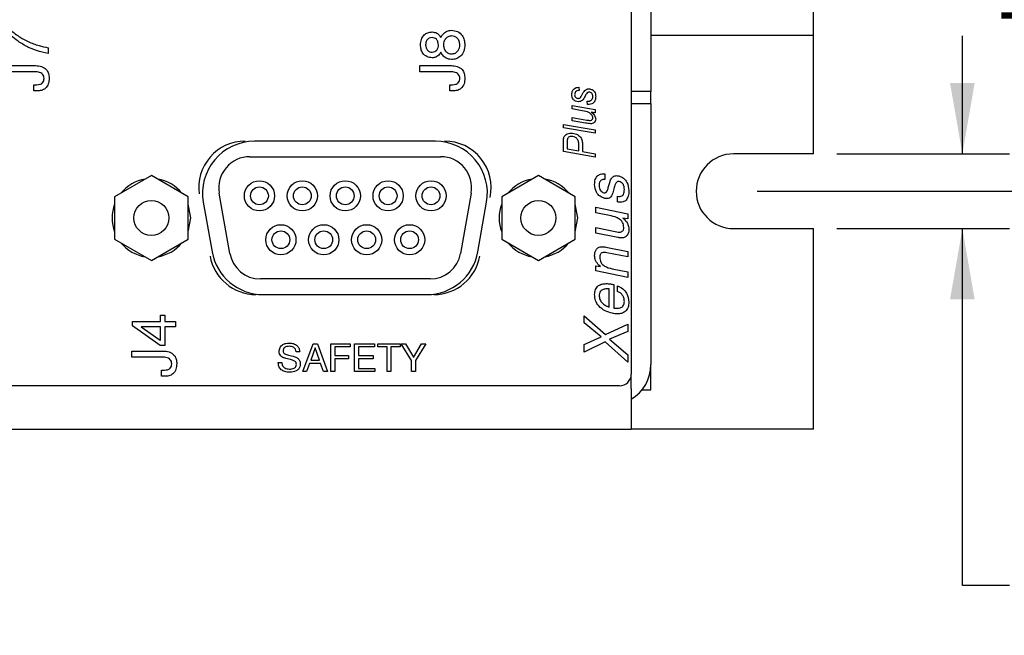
# Model space of a CAD drawing. Header units: inches. Extents: x 0.5 to 21.6, y 0.5 to 16.5.
# Tile 20 of 26: x 15.9 to 18.4, y 4 to 5.6. Entities that reach past the tile are written whole.
import ezdxf

# ---------------------------------------------------------------- set-up
doc = ezdxf.new("R2010")
doc.units = ezdxf.units.IN
doc.header["$MEASUREMENT"] = 0
doc.layers.add('2', color=179, linetype='Continuous')
doc.styles.add('SLDTEXTSTYLE1', font='TXT', dxfattribs={"width": 0.75})
doc.dimstyles.new('SLDDIMSTYLE2', dxfattribs={"dimtxt": 0.156, "dimasz": 0.18, "dimexe": 0, "dimexo": 0.0625, "dimgap": 0.039, "dimtad": 0, "dimtih": 1, "dimtoh": 1, "dimrnd": 1e-09, "dimzin": 4, "dimdsep": 46, "dimtxsty": 'SLDTEXTSTYLE1', "dimsah": 1, "dimcen": 0.09, "dimadec": 0, "dimazin": 1, "dimtfac": 1, "dimtdec": 3, "dimtofl": 0, "dimtmove": 0, "dimatfit": 3, "dimfxl": 1, "dimfrac": 2, "dimtolj": 1, "dimtzin": 12, "dimarcsym": 0})
doc.dimstyles.new('SLDDIMSTYLE3', dxfattribs={"dimtxt": 0.156, "dimasz": 0.18, "dimexe": 0, "dimexo": 0.0625, "dimgap": 0.039, "dimtad": 0, "dimtih": 1, "dimtoh": 1, "dimrnd": 1e-09, "dimzin": 12, "dimdsep": 46, "dimtxsty": 'SLDTEXTSTYLE1', "dimsah": 1, "dimcen": 0.09, "dimadec": 0, "dimazin": 3, "dimtfac": 1, "dimtdec": 3, "dimtmove": 0, "dimatfit": 0, "dimfxl": 1, "dimfrac": 2, "dimtolj": 1, "dimtzin": 12, "dimarcsym": 0})

# ---------------------------------------------------------------- blocks, each defined once
blk = doc.blocks.new('_D_2')
at = {"layer": '2'}
for p, q in [((17.7551, 6.1406), (18.9623, 6.1406)), ((18.8423, 6.1406), (18.8423, 5.8106)), ((18.8423, 5.781), (18.7978, 5.781)), ((18.7978, 5.781), (18.7978, 5.5346)), ((19.2381, 5.781), (19.2826, 5.781)), ((19.2826, 5.781), (19.2826, 5.5346)), ((18.7978, 5.5346), (18.8423, 5.5346)), ((19.2826, 5.5346), (19.2381, 5.5346)), ((18.8423, 5.1406), (18.8423, 5.505)), ((17.7556, 5.1406), (18.9623, 5.1406))]:
    blk.add_line(p, q, dxfattribs=at)
for points in [[(18.8423, 6.1406), (18.811, 5.9606), (18.8735, 5.9606)], [(18.8423, 5.1406), (18.8735, 5.3206), (18.811, 5.3206)]]:
    blk.add_solid(points, dxfattribs=at)
at = {"layer": '2', "char_height": 0.156, "attachment_point": 1, "style": 'SLDTEXTSTYLE1'}
for s, insert in [('1.00', (18.3575, 5.7357)), ('25.4', (18.8423, 5.7357))]:
    blk.add_mtext(s, dxfattribs=dict(at, insert=insert))
blk = doc.blocks.new('_D_4')
at = {"layer": '2'}
for p, q in [((18.2774, 5.2356), (18.2774, 5.5356)), ((17.9586, 5.2356), (18.3974, 5.2356)), ((17.9586, 5.0456), (18.3974, 5.0456)), ((18.2774, 4.1376), (18.2774, 5.0456)), ((18.8003, 4.2608), (18.7559, 4.2608)), ((18.7559, 4.2608), (18.7559, 4.0145)), ((19.0848, 4.2608), (19.1292, 4.2608)), ((19.1292, 4.2608), (19.1292, 4.0145)), ((18.3974, 4.1376), (18.2774, 4.1376)), ((18.7559, 4.0145), (18.8003, 4.0145)), ((19.1292, 4.0145), (19.0848, 4.0145))]:
    blk.add_line(p, q, dxfattribs=at)
for points in [[(18.2774, 5.2356), (18.3086, 5.4156), (18.2461, 5.4156)], [(18.2774, 5.0456), (18.2461, 4.8656), (18.3086, 4.8656)]]:
    blk.add_solid(points, dxfattribs=at)
at = {"layer": '2', "char_height": 0.156, "attachment_point": 1, "style": 'SLDTEXTSTYLE1'}
for s, insert in [('.19', (18.4269, 4.2156)), ('4.8', (18.8003, 4.2156))]:
    blk.add_mtext(s, dxfattribs=dict(at, insert=insert))

msp = doc.modelspace()

# ---------------------------------------------------------------- linework, layer by layer
at = {"color": 7, "linetype": 'Continuous', "lineweight": 25}
for p, q in [((17.4357, 6.5356), (17.4357, 4.6756)), ((17.8986, 5.5366), (17.8986, 5.8016)), ((17.4857, 5.6617), (17.4857, 5.3941)), ((17.8986, 5.5366), (17.4857, 5.5366)), ((17.8986, 5.2356), (17.8986, 5.5366)), ((15.9529, 5.5058), (15.9529, 5.4907)), ((15.8417, 5.4602), (15.9215, 5.4602)), ((16.8985, 5.4445), (16.8985, 5.4602)), ((16.8985, 5.4602), (16.9783, 5.4602)), ((15.9215, 5.4445), (15.8417, 5.4445)), ((16.9783, 5.4445), (16.8985, 5.4445)), ((15.9172, 5.396), (15.9172, 5.4117)), ((15.9172, 5.4117), (15.9248, 5.4117)), ((16.974, 5.4117), (16.9816, 5.4117)), ((16.974, 5.396), (16.974, 5.4117)), ((15.9249, 5.396), (15.9172, 5.396)), ((16.9817, 5.396), (16.974, 5.396)), ((17.3022, 5.4052), (17.3032, 5.3968)), ((17.4857, 5.3941), (17.4357, 5.3941)), ((17.4857, 5.3641), (17.4857, 5.3941)), ((17.2854, 5.3585), (17.3442, 5.3485)), ((17.2854, 5.35), (17.2854, 5.3585)), ((17.3242, 5.3611), (17.3232, 5.3695)), ((17.3253, 5.3611), (17.3242, 5.3611)), ((17.4357, 5.3641), (17.4857, 5.3641)), ((17.4857, 5.3641), (17.4857, 4.6996)), ((17.3111, 5.3454), (17.2854, 5.35)), ((17.3442, 5.3401), (17.3341, 5.342)), ((17.3442, 5.3485), (17.3442, 5.3401)), ((17.2633, 5.3022), (17.2633, 5.3107)), ((17.2633, 5.3107), (17.3442, 5.2971)), ((17.2854, 5.328), (17.323, 5.3217)), ((17.2854, 5.3195), (17.2854, 5.328)), ((17.3193, 5.3138), (17.2854, 5.3195)), ((17.3442, 5.2886), (17.2633, 5.3022)), ((17.3442, 5.2971), (17.3442, 5.2886)), ((16.938, 5.2676), (16.4777, 5.2676)), ((17.2633, 5.2413), (17.2633, 5.2693)), ((17.2728, 5.2659), (17.2728, 5.2482)), ((17.3022, 5.2433), (17.3022, 5.2583)), ((17.3116, 5.2585), (17.3116, 5.2417)), ((17.3442, 5.2276), (17.2633, 5.2413)), ((17.2728, 5.2482), (17.3022, 5.2433)), ((17.3116, 5.2417), (17.3442, 5.2361)), ((17.3442, 5.2361), (17.3442, 5.2276)), ((17.8986, 5.2356), (17.6956, 5.2356)), ((16.4658, 5.2285), (16.9512, 5.2285)), ((17.3649, 5.1847), (17.3682, 5.1846)), ((17.3682, 5.1846), (17.3682, 5.1704)), ((16.2158, 5.1805), (16.1223, 5.1266)), ((16.3093, 5.1266), (16.2158, 5.1805)), ((17.1997, 5.1805), (17.1062, 5.1266)), ((17.2932, 5.1266), (17.1997, 5.1805)), ((17.3773, 5.1497), (17.3809, 5.1627)), ((16.4153, 4.9826), (16.3882, 5.1361)), ((17.0287, 5.1361), (17.0017, 4.9826)), ((17.3923, 5.1497), (17.3886, 5.1367)), ((16.1223, 5.1266), (16.1223, 5.0186)), ((16.3093, 5.0186), (16.3093, 5.1266)), ((16.3158, 5.0726), (16.3093, 5.108)), ((16.3477, 5.1126), (16.3699, 4.9866)), ((17.0457, 4.9866), (17.0679, 5.1126)), ((17.1062, 5.1266), (17.1062, 5.0186)), ((17.2932, 5.0186), (17.2932, 5.1266)), ((17.2997, 5.0726), (17.2932, 5.108)), ((17.401, 5.1134), (17.401, 5.1277)), ((17.3454, 5.086), (17.3454, 5.0998)), ((17.3454, 5.0998), (17.4267, 5.0832)), ((17.3844, 5.0778), (17.3454, 5.086)), ((17.4267, 5.0832), (17.4267, 5.07)), ((16.3093, 5.0371), (16.3158, 5.0726)), ((17.2932, 5.0371), (17.2997, 5.0726)), ((17.4267, 5.07), (17.4141, 5.0725)), ((17.3454, 5.0481), (17.3988, 5.0371)), ((17.3454, 5.0342), (17.3454, 5.0481)), ((17.4013, 5.0229), (17.3454, 5.0342)), ((17.6956, 5.0456), (17.8986, 5.0456)), ((17.8986, 4.5356), (17.8986, 5.0456)), ((16.1223, 5.0186), (16.2158, 4.9646)), ((16.2158, 4.9646), (16.3093, 5.0186)), ((17.1062, 5.0186), (17.1997, 4.9646)), ((17.1997, 4.9646), (17.2932, 5.0186)), ((17.371, 4.9984), (17.4267, 4.9872)), ((17.4267, 4.9733), (17.3734, 4.9841)), ((17.4267, 4.9872), (17.4267, 4.9733)), ((17.3454, 4.9382), (17.3454, 4.9512)), ((17.3454, 4.9512), (17.3575, 4.9487)), ((17.4267, 4.9215), (17.3454, 4.9382)), ((17.3575, 4.9487), (17.3536, 4.9523)), ((17.3874, 4.9434), (17.4267, 4.9354)), ((17.4267, 4.9354), (17.4267, 4.9215)), ((16.9241, 4.9175), (16.4928, 4.9175)), ((17.3796, 4.8459), (17.3796, 4.8919)), ((17.391, 4.9032), (17.391, 4.8435)), ((17.401, 4.8856), (17.401, 4.8999)), ((16.4927, 4.8778), (16.9229, 4.8778)), ((16.4999, 4.8776), (16.9157, 4.8776)), ((17.391, 4.8435), (17.3937, 4.8431)), ((16.1675, 4.7984), (16.1675, 4.8096)), ((16.1675, 4.8096), (16.2388, 4.8096)), ((16.2388, 4.8096), (16.2388, 4.8253)), ((16.2388, 4.8253), (16.2502, 4.8253)), ((16.2502, 4.8253), (16.2502, 4.8096)), ((16.2502, 4.8096), (16.2773, 4.8096)), ((16.2773, 4.8096), (16.2773, 4.7954)), ((17.3155, 4.806), (17.3155, 4.8237)), ((17.3155, 4.8237), (17.3705, 4.776)), ((16.2376, 4.7483), (16.1675, 4.7984)), ((16.1899, 4.7954), (16.2378, 4.7614)), ((16.2388, 4.7954), (16.1899, 4.7954)), ((16.2388, 4.7607), (16.2388, 4.7954)), ((16.2773, 4.7954), (16.2502, 4.7954)), ((16.2502, 4.7954), (16.2502, 4.7483)), ((17.3589, 4.7698), (17.3155, 4.806)), ((17.3705, 4.776), (17.4267, 4.8023)), ((17.4267, 4.7837), (17.3807, 4.7643)), ((17.4267, 4.8023), (17.4267, 4.7837)), ((16.2378, 4.7614), (16.2388, 4.7607)), ((17.3155, 4.7503), (17.3589, 4.7698)), ((17.3696, 4.7576), (17.3155, 4.7314)), ((17.4267, 4.7057), (17.3696, 4.7576)), ((17.3807, 4.7643), (17.4267, 4.7241)), ((16.1661, 4.7184), (16.1661, 4.7341)), ((16.1661, 4.7341), (16.2459, 4.7341)), ((16.2502, 4.7483), (16.2376, 4.7483)), ((16.5928, 4.7317), (16.5837, 4.7317)), ((16.6005, 4.6818), (16.6271, 4.7526)), ((16.6321, 4.7422), (16.6208, 4.7108)), ((16.6271, 4.7526), (16.638, 4.7526)), ((16.643, 4.7108), (16.6321, 4.7422)), ((16.6321, 4.7422), (16.6321, 4.7422)), ((16.638, 4.7526), (16.6632, 4.6818)), ((16.6722, 4.6818), (16.6722, 4.7526)), ((16.6722, 4.7526), (16.7212, 4.7526)), ((16.7212, 4.7444), (16.6822, 4.7444)), ((16.6822, 4.7444), (16.6822, 4.7226)), ((16.7212, 4.7526), (16.7212, 4.7444)), ((16.7321, 4.6818), (16.7321, 4.7526)), ((16.7321, 4.7526), (16.7829, 4.7526)), ((16.7829, 4.7444), (16.7421, 4.7444)), ((16.7421, 4.7444), (16.7421, 4.7226)), ((16.7829, 4.7526), (16.7829, 4.7444)), ((16.7911, 4.7444), (16.7911, 4.7526)), ((16.7911, 4.7526), (16.8483, 4.7526)), ((16.8147, 4.7444), (16.7911, 4.7444)), ((16.8147, 4.6818), (16.8147, 4.7444)), ((16.8247, 4.7444), (16.8247, 4.6818)), ((16.8483, 4.7444), (16.8247, 4.7444)), ((16.8483, 4.7526), (16.8483, 4.7444)), ((16.8773, 4.7101), (16.8507, 4.7526)), ((16.8507, 4.7526), (16.8619, 4.7526)), ((16.8619, 4.7526), (16.882, 4.7181)), ((16.8822, 4.7176), (16.9028, 4.7526)), ((16.9138, 4.7526), (16.8873, 4.7101)), ((16.9028, 4.7526), (16.9138, 4.7526)), ((17.3155, 4.7314), (17.3155, 4.7503)), ((16.2459, 4.7184), (16.1661, 4.7184)), ((16.5695, 4.7124), (16.5575, 4.7154)), ((16.5643, 4.7236), (16.5762, 4.7207)), ((16.6208, 4.7108), (16.643, 4.7108)), ((16.6822, 4.7226), (16.7167, 4.7226)), ((16.7167, 4.7145), (16.6822, 4.7145)), ((16.6822, 4.7145), (16.6822, 4.6818)), ((16.7167, 4.7226), (16.7167, 4.7145)), ((16.7421, 4.7226), (16.7793, 4.7226)), ((16.7421, 4.7145), (16.7421, 4.69)), ((16.7793, 4.7145), (16.7421, 4.7145)), ((16.7793, 4.7226), (16.7793, 4.7145)), ((16.8773, 4.6818), (16.8773, 4.7101)), ((16.882, 4.7181), (16.8822, 4.7176)), ((16.8873, 4.7101), (16.8873, 4.6818)), ((17.4267, 4.7241), (17.4267, 4.7057)), ((16.2417, 4.6699), (16.2417, 4.6856)), ((16.2417, 4.6856), (16.2492, 4.6856)), ((16.5384, 4.704), (16.5384, 4.7045)), ((16.5384, 4.7045), (16.5474, 4.7045)), ((16.6103, 4.6818), (16.6005, 4.6818)), ((16.6179, 4.7027), (16.6103, 4.6818)), ((16.6457, 4.7027), (16.6179, 4.7027)), ((16.653, 4.6818), (16.6457, 4.7027)), ((16.6632, 4.6818), (16.653, 4.6818)), ((16.6822, 4.6818), (16.6722, 4.6818)), ((16.7838, 4.6818), (16.7321, 4.6818)), ((16.7421, 4.69), (16.7838, 4.69)), ((16.7838, 4.69), (16.7838, 4.6818)), ((16.8247, 4.6818), (16.8147, 4.6818)), ((16.8873, 4.6818), (16.8773, 4.6818)), ((17.4857, 4.6356), (17.4857, 4.6996)), ((16.2493, 4.6699), (16.2417, 4.6699)), ((17.4357, 4.6386), (17.4357, 4.6756)), ((17.4057, 4.6456), (10.8037, 4.6456)), ((17.4357, 4.6386), (17.4357, 4.5356)), ((17.4634, 4.6356), (17.4857, 4.6356)), ((10.8337, 4.5356), (17.4357, 4.5356)), ((17.8986, 4.5356), (17.4357, 4.5356))]:
    msp.add_line(p, q, dxfattribs=at)
for centre, radius in [((16.4904, 5.1289), 0.0384), ((16.5994, 5.1289), 0.0384), ((16.7085, 5.1289), 0.0384), ((16.8175, 5.1289), 0.0384), ((16.9266, 5.1289), 0.0384), ((16.4904, 5.1289), 0.0226), ((16.5994, 5.1289), 0.0226), ((16.7085, 5.1289), 0.0226), ((16.8175, 5.1289), 0.0226), ((16.9266, 5.1289), 0.0226), ((16.2158, 5.0726), 0.0445), ((17.1997, 5.0726), 0.0445), ((16.5449, 5.0171), 0.0384), ((16.5449, 5.0171), 0.0226), ((16.6539, 5.0171), 0.0384), ((16.6539, 5.0171), 0.0226), ((16.763, 5.0171), 0.0384), ((16.763, 5.0171), 0.0226), ((16.8721, 5.0171), 0.0384), ((16.8721, 5.0171), 0.0226)]:
    msp.add_circle(centre, radius, dxfattribs=at)
for centre, radius, start, end in [((16.4543, 5.1497), 0.1184, 90, 187.834), ((16.4777, 5.1356), 0.132, 90, 190), ((16.938, 5.1356), 0.132, 350, 90), ((16.9612, 5.1497), 0.1184, 347.8354, 90), ((17.6956, 5.1406), 0.095, 90, 270), ((16.4658, 5.1498), 0.0787, 90, 190), ((16.9512, 5.1498), 0.0787, 350, 90), ((16.2158, 5.0726), 0.1, 99.2345, 140.7655), ((16.2158, 5.0726), 0.1, 39.2345, 80.7655), ((17.1997, 5.0726), 0.1, 99.2345, 140.7655), ((17.1997, 5.0726), 0.1, 38.9911, 80.7655), ((16.2158, 5.0726), 0.1, 159.2345, 200.7655), ((17.1997, 5.0726), 0.1, 159.2345, 200.7655), ((16.2158, 5.0726), 0.1, 219.2345, 260.7655), ((16.2158, 5.0726), 0.1, 279.2345, 320.7655), ((17.1997, 5.0726), 0.1, 219.2345, 260.7655), ((17.1997, 5.0726), 0.1, 279.2345, 320.7655), ((16.4999, 5.0096), 0.132, 190, 270), ((16.4928, 4.9962), 0.0787, 190, 270), ((16.9157, 5.0096), 0.132, 270, 350), ((16.9241, 4.9962), 0.0787, 270, 350), ((16.4815, 4.9962), 0.1184, 189.9993, 270), ((16.934, 4.9962), 0.1184, 270, 350.0007), ((17.3827, 4.6996), 0.103, 300.9683, 0), ((17.4057, 4.6756), 0.03, 270, 0)]:
    msp.add_arc(centre, radius, start, end, dxfattribs=at)
for points, knots in [([(15.8581, 5.55), (15.8658, 5.5439), (15.8797, 5.5329), (15.8954, 5.5249), (15.9023, 5.5213)], [0, 0, 0, 0, 0.559954, 1, 1, 1, 1]), ([(15.9019, 5.5073), (15.8933, 5.512), (15.8781, 5.5202), (15.8647, 5.5312), (15.8588, 5.536)], [0, 0, 0, 0, 0.559898, 1, 1, 1, 1]), ([(16.8999, 5.5129), (16.9002, 5.5176), (16.9009, 5.5269), (16.9081, 5.5381), (16.9184, 5.5449), (16.9257, 5.5454), (16.9294, 5.5457)], [0, 0, 0, 0, 0.2805, 0.559808, 0.779651, 1, 1, 1, 1]), ([(16.9294, 5.5457), (16.9335, 5.5452), (16.941, 5.5444), (16.946, 5.539), (16.9483, 5.5366)], [0, 0, 0, 0, 0.558894, 1, 1, 1, 1]), ([(16.9483, 5.5366), (16.949, 5.5357), (16.9502, 5.534), (16.9511, 5.5322), (16.9515, 5.5314)], [0, 0, 0, 0, 0.559839, 1, 1, 1, 1]), ([(16.9515, 5.5314), (16.9523, 5.533), (16.9537, 5.5358), (16.9556, 5.5383), (16.9565, 5.5394)], [0, 0, 0, 0, 0.559758, 1, 1, 1, 1]), ([(16.9565, 5.5394), (16.9599, 5.5428), (16.9661, 5.549), (16.9747, 5.5497), (16.9784, 5.55)], [0, 0, 0, 0, 0.558762, 1, 1, 1, 1]), ([(16.9791, 5.5358), (16.9759, 5.5354), (16.9702, 5.5349), (16.966, 5.531), (16.9641, 5.5294)], [0, 0, 0, 0, 0.559334, 1, 1, 1, 1]), ([(16.9784, 5.55), (16.9838, 5.5495), (16.9945, 5.5484), (17.006, 5.538), (17.0118, 5.5254), (17.0123, 5.5171), (17.0126, 5.5129)], [0, 0, 0, 0, 0.2796093, 0.5586903, 0.7790843, 1, 1, 1, 1]), ([(16.9997, 5.5129), (16.9995, 5.5161), (16.9989, 5.5226), (16.9938, 5.5303), (16.9867, 5.5351), (16.9817, 5.5355), (16.9791, 5.5358)], [0, 0, 0, 0, 0.280378, 0.559856, 0.779799, 1, 1, 1, 1]), ([(15.9529, 5.4907), (15.9431, 5.4929), (15.9255, 5.4968), (15.9091, 5.5041), (15.9019, 5.5073)], [0, 0, 0, 0, 0.559953, 1, 1, 1, 1]), ([(15.9023, 5.5213), (15.9115, 5.5175), (15.9279, 5.5107), (15.9452, 5.5073), (15.9529, 5.5058)], [0, 0, 0, 0, 0.559876, 1, 1, 1, 1]), ([(16.9294, 5.4801), (16.9247, 5.4806), (16.9154, 5.4817), (16.9055, 5.491), (16.9005, 5.502), (16.9001, 5.5093), (16.8999, 5.5129)], [0, 0, 0, 0, 0.279488, 0.558529, 0.779009, 1, 1, 1, 1]), ([(16.9292, 5.5315), (16.9266, 5.5312), (16.9213, 5.5305), (16.9159, 5.5252), (16.9131, 5.5191), (16.9129, 5.515), (16.9127, 5.5129)], [0, 0, 0, 0, 0.2792121, 0.5585559, 0.7791052, 1, 1, 1, 1]), ([(16.9127, 5.5129), (16.9129, 5.5103), (16.9133, 5.5051), (16.9174, 5.4989), (16.923, 5.4949), (16.9271, 5.4946), (16.9292, 5.4944)], [0, 0, 0, 0, 0.280377, 0.559782, 0.779705, 1, 1, 1, 1]), ([(16.9455, 5.5129), (16.9453, 5.5155), (16.9449, 5.5207), (16.9409, 5.527), (16.9353, 5.5309), (16.9312, 5.5313), (16.9292, 5.5315)], [0, 0, 0, 0, 0.280403, 0.5599653, 0.7797833, 1, 1, 1, 1]), ([(16.941, 5.4996), (16.9425, 5.5019), (16.9452, 5.5059), (16.9454, 5.5108), (16.9455, 5.5129)], [0, 0, 0, 0, 0.558595, 1, 1, 1, 1]), ([(16.9641, 5.5294), (16.9622, 5.5266), (16.9588, 5.5216), (16.9585, 5.5156), (16.9584, 5.5129)], [0, 0, 0, 0, 0.558635, 1, 1, 1, 1]), ([(16.9584, 5.5129), (16.9586, 5.5097), (16.9591, 5.5032), (16.9643, 5.4955), (16.9715, 5.4908), (16.9766, 5.4903), (16.9791, 5.4901)], [0, 0, 0, 0, 0.2803228, 0.5597673, 0.7797121, 1, 1, 1, 1]), ([(17.0126, 5.5129), (17.0122, 5.5076), (17.0114, 5.497), (17.0029, 5.4842), (16.9909, 5.4768), (16.9826, 5.4762), (16.9784, 5.4759)], [0, 0, 0, 0, 0.2803868, 0.5596524, 0.7795766, 1, 1, 1, 1]), ([(16.9791, 5.4901), (16.9823, 5.4905), (16.9888, 5.4913), (16.9957, 5.4977), (16.9992, 5.5053), (16.9996, 5.5104), (16.9997, 5.5129)], [0, 0, 0, 0, 0.2793684, 0.5586841, 0.7791211, 1, 1, 1, 1]), ([(16.9292, 5.4944), (16.9317, 5.4947), (16.9362, 5.4951), (16.9395, 5.4982), (16.941, 5.4996)], [0, 0, 0, 0, 0.559246, 1, 1, 1, 1]), ([(16.9483, 5.4892), (16.9453, 5.4863), (16.94, 5.481), (16.9326, 5.4804), (16.9294, 5.4801)], [0, 0, 0, 0, 0.558809, 1, 1, 1, 1]), ([(16.9516, 5.4944), (16.951, 5.4934), (16.95, 5.4916), (16.9488, 5.49), (16.9483, 5.4892)], [0, 0, 0, 0, 0.5599322, 1, 1, 1, 1]), ([(16.9564, 5.4866), (16.9554, 5.488), (16.9535, 5.4904), (16.9522, 5.4932), (16.9516, 5.4944)], [0, 0, 0, 0, 0.5597079, 1, 1, 1, 1]), ([(16.9784, 5.4759), (16.9736, 5.4764), (16.9649, 5.4775), (16.959, 5.4838), (16.9564, 5.4866)], [0, 0, 0, 0, 0.55889, 1, 1, 1, 1]), ([(15.9215, 5.4602), (15.9265, 5.4599), (15.9365, 5.4593), (15.9488, 5.4515), (15.955, 5.4399), (15.9555, 5.432), (15.9557, 5.4281)], [0, 0, 0, 0, 0.280683, 0.559369, 0.779256, 1, 1, 1, 1]), ([(16.9783, 5.4602), (16.9833, 5.4599), (16.9933, 5.4593), (17.0057, 5.4515), (17.0118, 5.4399), (17.0123, 5.432), (17.0126, 5.4281)], [0, 0, 0, 0, 0.280683, 0.559369, 0.779256, 1, 1, 1, 1]), ([(15.9429, 5.4277), (15.9428, 5.4296), (15.9425, 5.4335), (15.9393, 5.4384), (15.9326, 5.4436), (15.9261, 5.4441), (15.9215, 5.4445)], [0, 0, 0, 0, 0.187169, 0.37406, 0.561227, 1, 1, 1, 1]), ([(16.9997, 5.4277), (16.9996, 5.4296), (16.9993, 5.4335), (16.9961, 5.4384), (16.9894, 5.4436), (16.9829, 5.4441), (16.9783, 5.4445)], [0, 0, 0, 0, 0.187169, 0.37406, 0.561227, 1, 1, 1, 1]), ([(15.9248, 5.4117), (15.9274, 5.4118), (15.9325, 5.4121), (15.939, 5.4158), (15.9425, 5.4216), (15.9428, 5.4257), (15.9429, 5.4277)], [0, 0, 0, 0, 0.280859, 0.559829, 0.779452, 1, 1, 1, 1]), ([(15.9557, 5.4281), (15.9555, 5.4233), (15.9549, 5.4138), (15.9473, 5.4021), (15.9361, 5.3962), (15.9286, 5.3961), (15.9249, 5.396)], [0, 0, 0, 0, 0.280732, 0.559516, 0.779314, 1, 1, 1, 1]), ([(16.9816, 5.4117), (16.9842, 5.4118), (16.9893, 5.4121), (16.9958, 5.4158), (16.9993, 5.4216), (16.9996, 5.4257), (16.9997, 5.4277)], [0, 0, 0, 0, 0.280859, 0.559829, 0.779452, 1, 1, 1, 1]), ([(17.0126, 5.4281), (17.0123, 5.4233), (17.0117, 5.4138), (17.0041, 5.4021), (16.9929, 5.3962), (16.9854, 5.3961), (16.9817, 5.396)], [0, 0, 0, 0, 0.280732, 0.559516, 0.779314, 1, 1, 1, 1]), ([(17.2843, 5.386), (17.2845, 5.3888), (17.2849, 5.3943), (17.2893, 5.4011), (17.2957, 5.4046), (17.3, 5.405), (17.3022, 5.4052)], [0, 0, 0, 0, 0.280434, 0.559333, 0.779312, 1, 1, 1, 1]), ([(17.3011, 5.3684), (17.2985, 5.3687), (17.2934, 5.3692), (17.2877, 5.3741), (17.2847, 5.38), (17.2844, 5.384), (17.2843, 5.386)], [0, 0, 0, 0, 0.279704, 0.558984, 0.779248, 1, 1, 1, 1]), ([(17.3032, 5.3968), (17.3015, 5.3966), (17.2982, 5.3963), (17.2941, 5.3936), (17.2919, 5.3896), (17.2918, 5.387), (17.2917, 5.3857)], [0, 0, 0, 0, 0.280555, 0.55943, 0.779493, 1, 1, 1, 1]), ([(17.2917, 5.3857), (17.2918, 5.3844), (17.292, 5.3819), (17.2941, 5.379), (17.2968, 5.3771), (17.2988, 5.3769), (17.2998, 5.3768)], [0, 0, 0, 0, 0.280058, 0.559685, 0.780016, 1, 1, 1, 1]), ([(17.3182, 5.3828), (17.3162, 5.3786), (17.3134, 5.3729), (17.3063, 5.3688), (17.3028, 5.3685), (17.3011, 5.3684)], [0, 0, 0, 0, 0.559685, 0.779696, 1, 1, 1, 1]), ([(17.3045, 5.3777), (17.3052, 5.3781), (17.3065, 5.3791), (17.3081, 5.3816), (17.3091, 5.3835), (17.3098, 5.3846)], [0, 0, 0, 0, 0.27857, 0.559088, 1, 1, 1, 1]), ([(17.3098, 5.3846), (17.311, 5.387), (17.3132, 5.3913), (17.3162, 5.3951), (17.3175, 5.3967)], [0, 0, 0, 0, 0.56042, 1, 1, 1, 1]), ([(17.3175, 5.3967), (17.3193, 5.3981), (17.3225, 5.4006), (17.3264, 5.4009), (17.3282, 5.401)], [0, 0, 0, 0, 0.55908, 1, 1, 1, 1]), ([(17.3237, 5.3908), (17.3225, 5.3894), (17.3204, 5.387), (17.3188, 5.384), (17.3182, 5.3828)], [0, 0, 0, 0, 0.559074, 1, 1, 1, 1]), ([(17.3289, 5.3926), (17.3278, 5.3925), (17.326, 5.3923), (17.3244, 5.3913), (17.3237, 5.3908)], [0, 0, 0, 0, 0.559614, 1, 1, 1, 1]), ([(17.3282, 5.401), (17.3309, 5.4006), (17.3364, 5.3998), (17.3422, 5.3942), (17.3449, 5.3876), (17.3451, 5.3833), (17.3452, 5.3811)], [0, 0, 0, 0, 0.278895, 0.558505, 0.778972, 1, 1, 1, 1]), ([(17.3379, 5.3815), (17.3378, 5.383), (17.3376, 5.386), (17.3356, 5.3898), (17.3324, 5.3922), (17.33, 5.3925), (17.3289, 5.3926)], [0, 0, 0, 0, 0.2807146, 0.5602174, 0.7800748, 1, 1, 1, 1]), ([(17.2998, 5.3768), (17.3007, 5.3768), (17.3023, 5.3769), (17.3038, 5.3774), (17.3045, 5.3777)], [0, 0, 0, 0, 0.560043, 1, 1, 1, 1]), ([(17.3232, 5.3695), (17.3252, 5.3695), (17.3292, 5.3697), (17.3345, 5.3723), (17.3375, 5.3768), (17.3378, 5.3799), (17.3379, 5.3815)], [0, 0, 0, 0, 0.281139, 0.560082, 0.779706, 1, 1, 1, 1]), ([(17.3452, 5.3811), (17.345, 5.3781), (17.3446, 5.3721), (17.3395, 5.3649), (17.3324, 5.3615), (17.3277, 5.3612), (17.3253, 5.3611)], [0, 0, 0, 0, 0.280434, 0.559142, 0.779166, 1, 1, 1, 1]), ([(17.3379, 5.3272), (17.3377, 5.3287), (17.3373, 5.3316), (17.334, 5.3366), (17.3258, 5.3431), (17.317, 5.3445), (17.3111, 5.3454)], [0, 0, 0, 0, 0.12493, 0.25019, 0.499419, 1, 1, 1, 1]), ([(17.3341, 5.342), (17.3373, 5.3394), (17.343, 5.3347), (17.3446, 5.3276), (17.3452, 5.3245)], [0, 0, 0, 0, 0.562131, 1, 1, 1, 1]), ([(17.332, 5.3123), (17.3296, 5.3124), (17.3254, 5.3128), (17.3212, 5.3135), (17.3193, 5.3138)], [0, 0, 0, 0, 0.559839, 1, 1, 1, 1]), ([(17.323, 5.3217), (17.3244, 5.3215), (17.3268, 5.3211), (17.3293, 5.3209), (17.3304, 5.3209)], [0, 0, 0, 0, 0.560077, 1, 1, 1, 1]), ([(17.3304, 5.3209), (17.3315, 5.3209), (17.3335, 5.321), (17.3362, 5.3224), (17.3377, 5.3248), (17.3378, 5.3264), (17.3379, 5.3272)], [0, 0, 0, 0, 0.280837, 0.559917, 0.779611, 1, 1, 1, 1]), ([(17.3452, 5.3245), (17.345, 5.3226), (17.3445, 5.3188), (17.3408, 5.3148), (17.3364, 5.3126), (17.3335, 5.3124), (17.332, 5.3123)], [0, 0, 0, 0, 0.279363, 0.558873, 0.779242, 1, 1, 1, 1]), ([(17.2633, 5.2693), (17.2633, 5.2724), (17.2634, 5.2784), (17.2692, 5.2851), (17.2763, 5.2881), (17.2809, 5.2884), (17.2833, 5.2886)], [0, 0, 0, 0, 0.281068, 0.55787, 0.778781, 1, 1, 1, 1]), ([(17.2833, 5.2886), (17.2876, 5.288), (17.2963, 5.287), (17.307, 5.2796), (17.3112, 5.2688), (17.3115, 5.2619), (17.3116, 5.2585)], [0, 0, 0, 0, 0.280013, 0.558937, 0.778818, 1, 1, 1, 1]), ([(17.2839, 5.2802), (17.2826, 5.2801), (17.2799, 5.28), (17.2762, 5.2784), (17.2725, 5.2737), (17.2726, 5.2691), (17.2728, 5.2659)], [0, 0, 0, 0, 0.187442, 0.374086, 0.560079, 1, 1, 1, 1]), ([(17.3022, 5.2583), (17.3021, 5.2614), (17.3021, 5.2674), (17.2978, 5.2752), (17.291, 5.2794), (17.2863, 5.2799), (17.2839, 5.2802)], [0, 0, 0, 0, 0.281394, 0.559047, 0.779582, 1, 1, 1, 1]), ([(17.349, 5.1788), (17.3517, 5.1808), (17.3564, 5.1843), (17.3623, 5.1846), (17.3649, 5.1847)], [0, 0, 0, 0, 0.5580808, 1, 1, 1, 1]), ([(17.3426, 5.158), (17.3427, 5.1623), (17.3429, 5.1699), (17.3472, 5.1761), (17.349, 5.1788)], [0, 0, 0, 0, 0.561114, 1, 1, 1, 1]), ([(17.3682, 5.1223), (17.364, 5.1237), (17.3555, 5.1267), (17.3451, 5.1396), (17.3435, 5.1511), (17.3426, 5.158)], [0, 0, 0, 0, 0.28005, 0.560935, 1, 1, 1, 1]), ([(17.3682, 5.1704), (17.3667, 5.1704), (17.3637, 5.1706), (17.3593, 5.1691), (17.3559, 5.1656), (17.3542, 5.1607), (17.354, 5.1572), (17.354, 5.1554)], [0, 0, 0, 0, 0.1871142, 0.3734426, 0.5594593, 0.7793378, 1, 1, 1, 1]), ([(17.3809, 5.1627), (17.3818, 5.1659), (17.3834, 5.1715), (17.3875, 5.1757), (17.3893, 5.1775)], [0, 0, 0, 0, 0.561266, 1, 1, 1, 1]), ([(17.3893, 5.1775), (17.3909, 5.1784), (17.3937, 5.18), (17.3969, 5.1801), (17.3984, 5.1802)], [0, 0, 0, 0, 0.5591, 1, 1, 1, 1]), ([(17.3977, 5.1628), (17.3964, 5.1605), (17.3942, 5.1563), (17.3929, 5.1517), (17.3923, 5.1497)], [0, 0, 0, 0, 0.559053, 1, 1, 1, 1]), ([(17.405, 5.1651), (17.4034, 5.1653), (17.4006, 5.1656), (17.3986, 5.1637), (17.3977, 5.1628)], [0, 0, 0, 0, 0.5607, 1, 1, 1, 1]), ([(17.3984, 5.1802), (17.3994, 5.1802), (17.4013, 5.1801), (17.4031, 5.1797), (17.4039, 5.1796)], [0, 0, 0, 0, 0.55982, 1, 1, 1, 1]), ([(17.4039, 5.1796), (17.4082, 5.178), (17.4169, 5.1748), (17.4272, 5.1613), (17.4287, 5.1495), (17.4295, 5.1424)], [0, 0, 0, 0, 0.279724, 0.560583, 1, 1, 1, 1]), ([(17.4181, 5.145), (17.418, 5.1474), (17.4178, 5.1524), (17.4152, 5.1589), (17.4106, 5.1635), (17.4069, 5.1646), (17.405, 5.1651)], [0, 0, 0, 0, 0.280599, 0.56029, 0.78002, 1, 1, 1, 1]), ([(17.354, 5.1554), (17.3541, 5.1532), (17.3543, 5.1486), (17.3567, 5.1426), (17.3611, 5.1384), (17.3646, 5.1374), (17.3663, 5.1369)], [0, 0, 0, 0, 0.280655, 0.560224, 0.78, 1, 1, 1, 1]), ([(17.3663, 5.1369), (17.3677, 5.1367), (17.3701, 5.1364), (17.3719, 5.138), (17.3727, 5.1387)], [0, 0, 0, 0, 0.560619, 1, 1, 1, 1]), ([(17.3727, 5.1387), (17.3738, 5.1407), (17.3757, 5.1441), (17.3768, 5.148), (17.3773, 5.1497)], [0, 0, 0, 0, 0.558924, 1, 1, 1, 1]), ([(17.3886, 5.1367), (17.3878, 5.134), (17.3864, 5.1291), (17.3828, 5.1256), (17.3812, 5.1241)], [0, 0, 0, 0, 0.561329, 1, 1, 1, 1]), ([(17.401, 5.1277), (17.4028, 5.1276), (17.4064, 5.1273), (17.4119, 5.1284), (17.4162, 5.1326), (17.4179, 5.1386), (17.4181, 5.1428), (17.4181, 5.145)], [0, 0, 0, 0, 0.18731, 0.373814, 0.559223, 0.779179, 1, 1, 1, 1]), ([(17.4295, 5.1424), (17.4295, 5.1374), (17.4293, 5.1285), (17.4245, 5.121), (17.4224, 5.1177)], [0, 0, 0, 0, 0.5617889, 1, 1, 1, 1]), ([(17.3733, 5.1217), (17.3723, 5.1218), (17.3706, 5.1218), (17.3689, 5.1221), (17.3682, 5.1223)], [0, 0, 0, 0, 0.559818, 1, 1, 1, 1]), ([(17.3812, 5.1241), (17.3798, 5.1233), (17.3774, 5.1219), (17.3745, 5.1218), (17.3733, 5.1217)], [0, 0, 0, 0, 0.5589206, 1, 1, 1, 1]), ([(17.4087, 5.1126), (17.4072, 5.1127), (17.4047, 5.1128), (17.4021, 5.1132), (17.401, 5.1134)], [0, 0, 0, 0, 0.5597971, 1, 1, 1, 1]), ([(17.4224, 5.1177), (17.4201, 5.116), (17.416, 5.113), (17.4109, 5.1127), (17.4087, 5.1126)], [0, 0, 0, 0, 0.5583441, 1, 1, 1, 1]), ([(17.4167, 5.0486), (17.4162, 5.0531), (17.415, 5.0621), (17.4024, 5.0734), (17.3913, 5.0762), (17.3844, 5.0778)], [0, 0, 0, 0, 0.279196, 0.558533, 1, 1, 1, 1]), ([(17.4141, 5.0725), (17.415, 5.0718), (17.4166, 5.0706), (17.4181, 5.0692), (17.4188, 5.0686)], [0, 0, 0, 0, 0.559961, 1, 1, 1, 1]), ([(17.4188, 5.0686), (17.4222, 5.0647), (17.4282, 5.0579), (17.4291, 5.0488), (17.4295, 5.0448)], [0, 0, 0, 0, 0.559672, 1, 1, 1, 1]), ([(17.3988, 5.0371), (17.4009, 5.0368), (17.4051, 5.0361), (17.4105, 5.037), (17.414, 5.0396), (17.4164, 5.0432), (17.4166, 5.0464), (17.4167, 5.0486)], [0, 0, 0, 0, 0.250862, 0.500042, 0.625167, 0.750315, 1, 1, 1, 1]), ([(17.4295, 5.0448), (17.4294, 5.0407), (17.4292, 5.0334), (17.4245, 5.0279), (17.4224, 5.0255)], [0, 0, 0, 0, 0.561906, 1, 1, 1, 1]), ([(17.4101, 5.0219), (17.4085, 5.0219), (17.4055, 5.0221), (17.4026, 5.0226), (17.4013, 5.0229)], [0, 0, 0, 0, 0.559796, 1, 1, 1, 1]), ([(17.4224, 5.0255), (17.4203, 5.0242), (17.4165, 5.022), (17.4121, 5.0219), (17.4101, 5.0219)], [0, 0, 0, 0, 0.558666, 1, 1, 1, 1]), ([(17.3426, 4.9763), (17.3427, 4.979), (17.3429, 4.9844), (17.3456, 4.9922), (17.3523, 4.9983), (17.3616, 4.9999), (17.3678, 4.9989), (17.371, 4.9984)], [0, 0, 0, 0, 0.187433, 0.374129, 0.559725, 0.779159, 1, 1, 1, 1]), ([(17.3734, 4.9841), (17.3713, 4.9844), (17.367, 4.9851), (17.3615, 4.9844), (17.3579, 4.9818), (17.3557, 4.978), (17.3555, 4.9748), (17.3554, 4.9726)], [0, 0, 0, 0, 0.250902, 0.500041, 0.624955, 0.750084, 1, 1, 1, 1]), ([(17.3536, 4.9523), (17.3502, 4.9562), (17.3441, 4.9632), (17.343, 4.9723), (17.3426, 4.9763)], [0, 0, 0, 0, 0.560211, 1, 1, 1, 1]), ([(17.3554, 4.9726), (17.3559, 4.9681), (17.357, 4.9591), (17.3695, 4.9477), (17.3806, 4.945), (17.3874, 4.9434)], [0, 0, 0, 0, 0.279315, 0.558557, 1, 1, 1, 1]), ([(17.3426, 4.8782), (17.3429, 4.8824), (17.3435, 4.8909), (17.3514, 4.9007), (17.3615, 4.905), (17.3682, 4.9054), (17.3715, 4.9056)], [0, 0, 0, 0, 0.280215, 0.558622, 0.778931, 1, 1, 1, 1]), ([(17.3729, 4.8922), (17.3701, 4.892), (17.3644, 4.8917), (17.3575, 4.8871), (17.3543, 4.8804), (17.3541, 4.876), (17.354, 4.8738)], [0, 0, 0, 0, 0.280774, 0.559142, 0.779049, 1, 1, 1, 1]), ([(17.3715, 4.9056), (17.3752, 4.9055), (17.3818, 4.9053), (17.3882, 4.9039), (17.391, 4.9032)], [0, 0, 0, 0, 0.559967, 1, 1, 1, 1]), ([(17.3796, 4.8919), (17.3784, 4.892), (17.3761, 4.8921), (17.3739, 4.8922), (17.3729, 4.8922)], [0, 0, 0, 0, 0.5599714, 1, 1, 1, 1]), ([(17.401, 4.8999), (17.4056, 4.8977), (17.4148, 4.8935), (17.4268, 4.8791), (17.4285, 4.8661), (17.4295, 4.8581)], [0, 0, 0, 0, 0.280879, 0.561541, 1, 1, 1, 1]), ([(17.4181, 4.8604), (17.4179, 4.8635), (17.4174, 4.8696), (17.4131, 4.8771), (17.4076, 4.8827), (17.4032, 4.8846), (17.401, 4.8856)], [0, 0, 0, 0, 0.279885, 0.559682, 0.779826, 1, 1, 1, 1]), ([(17.3882, 4.83), (17.3816, 4.8317), (17.3685, 4.8353), (17.3532, 4.847), (17.3439, 4.8622), (17.343, 4.8728), (17.3426, 4.8782)], [0, 0, 0, 0, 0.280482, 0.56011, 0.779976, 1, 1, 1, 1]), ([(17.354, 4.8738), (17.3546, 4.8697), (17.3557, 4.8626), (17.3608, 4.8574), (17.3631, 4.8552)], [0, 0, 0, 0, 0.558043, 1, 1, 1, 1]), ([(17.3994, 4.8427), (17.4022, 4.8429), (17.4077, 4.8431), (17.4146, 4.8473), (17.4178, 4.8539), (17.418, 4.8583), (17.4181, 4.8604)], [0, 0, 0, 0, 0.2809729, 0.5592087, 0.7790514, 1, 1, 1, 1]), ([(17.4295, 4.8581), (17.4292, 4.8537), (17.4286, 4.845), (17.4213, 4.8345), (17.411, 4.8292), (17.4041, 4.8288), (17.4007, 4.8286)], [0, 0, 0, 0, 0.280364, 0.559135, 0.779217, 1, 1, 1, 1]), ([(17.3631, 4.8552), (17.3659, 4.853), (17.371, 4.8491), (17.377, 4.8469), (17.3796, 4.8459)], [0, 0, 0, 0, 0.559641, 1, 1, 1, 1]), ([(17.3937, 4.8431), (17.3948, 4.843), (17.3967, 4.8428), (17.3986, 4.8427), (17.3994, 4.8427)], [0, 0, 0, 0, 0.559959, 1, 1, 1, 1]), ([(17.4007, 4.8286), (17.3983, 4.8287), (17.3941, 4.8289), (17.39, 4.8296), (17.3882, 4.83)], [0, 0, 0, 0, 0.559932, 1, 1, 1, 1]), ([(16.2459, 4.7341), (16.2509, 4.7337), (16.2609, 4.7331), (16.2733, 4.7254), (16.2794, 4.7137), (16.2799, 4.7059), (16.2802, 4.702)], [0, 0, 0, 0, 0.280683, 0.559369, 0.779256, 1, 1, 1, 1]), ([(16.5406, 4.7324), (16.541, 4.736), (16.5418, 4.7432), (16.5492, 4.7506), (16.5578, 4.754), (16.5634, 4.7542), (16.5662, 4.7544)], [0, 0, 0, 0, 0.279428, 0.558248, 0.778842, 1, 1, 1, 1]), ([(16.5446, 4.7215), (16.5433, 4.7233), (16.5409, 4.7266), (16.5407, 4.7306), (16.5406, 4.7324)], [0, 0, 0, 0, 0.558121, 1, 1, 1, 1]), ([(16.5665, 4.7462), (16.5644, 4.7461), (16.5601, 4.7459), (16.5544, 4.7436), (16.551, 4.7389), (16.5507, 4.7355), (16.5506, 4.7338)], [0, 0, 0, 0, 0.281174, 0.560603, 0.779758, 1, 1, 1, 1]), ([(16.5506, 4.7338), (16.5507, 4.7325), (16.5509, 4.7301), (16.5526, 4.7284), (16.5534, 4.7277)], [0, 0, 0, 0, 0.560167, 1, 1, 1, 1]), ([(16.5662, 4.7544), (16.5699, 4.7542), (16.5772, 4.7537), (16.5863, 4.7484), (16.5917, 4.7403), (16.5924, 4.7346), (16.5928, 4.7317)], [0, 0, 0, 0, 0.280644, 0.559807, 0.779582, 1, 1, 1, 1]), ([(16.5837, 4.7317), (16.5833, 4.734), (16.5825, 4.7387), (16.5777, 4.7437), (16.5721, 4.7459), (16.5684, 4.7461), (16.5665, 4.7462)], [0, 0, 0, 0, 0.2799362, 0.5587593, 0.7791182, 1, 1, 1, 1]), ([(16.2673, 4.7016), (16.2672, 4.7035), (16.2669, 4.7073), (16.2637, 4.7123), (16.257, 4.7174), (16.2505, 4.718), (16.2459, 4.7184)], [0, 0, 0, 0, 0.187169, 0.37406, 0.561227, 1, 1, 1, 1]), ([(16.5575, 4.7154), (16.5549, 4.716), (16.5502, 4.7173), (16.5463, 4.7202), (16.5446, 4.7215)], [0, 0, 0, 0, 0.5607961, 1, 1, 1, 1]), ([(16.5534, 4.7277), (16.5553, 4.7267), (16.5588, 4.7249), (16.5626, 4.724), (16.5643, 4.7236)], [0, 0, 0, 0, 0.559062, 1, 1, 1, 1]), ([(16.5812, 4.7078), (16.5791, 4.7089), (16.5754, 4.7109), (16.5713, 4.7119), (16.5695, 4.7124)], [0, 0, 0, 0, 0.558844, 1, 1, 1, 1]), ([(16.5762, 4.7207), (16.5791, 4.7199), (16.5842, 4.7186), (16.5882, 4.7152), (16.5899, 4.7137)], [0, 0, 0, 0, 0.560847, 1, 1, 1, 1]), ([(16.5842, 4.7002), (16.5841, 4.7018), (16.584, 4.7047), (16.582, 4.7068), (16.5812, 4.7078)], [0, 0, 0, 0, 0.560841, 1, 1, 1, 1]), ([(16.5899, 4.7137), (16.5914, 4.7115), (16.594, 4.7076), (16.5941, 4.7029), (16.5942, 4.7008)], [0, 0, 0, 0, 0.557927, 1, 1, 1, 1]), ([(16.2492, 4.6856), (16.2518, 4.6857), (16.2569, 4.686), (16.2634, 4.6896), (16.2669, 4.6955), (16.2672, 4.6995), (16.2673, 4.7016)], [0, 0, 0, 0, 0.280859, 0.559829, 0.779452, 1, 1, 1, 1]), ([(16.2802, 4.702), (16.2799, 4.6972), (16.2793, 4.6877), (16.2717, 4.676), (16.2605, 4.6701), (16.253, 4.67), (16.2493, 4.6699)], [0, 0, 0, 0, 0.280732, 0.559516, 0.779314, 1, 1, 1, 1]), ([(16.5459, 4.6865), (16.5434, 4.6893), (16.539, 4.6943), (16.5386, 4.701), (16.5384, 4.704)], [0, 0, 0, 0, 0.558209, 1, 1, 1, 1]), ([(16.5674, 4.68), (16.563, 4.6802), (16.5553, 4.6805), (16.5488, 4.6846), (16.5459, 4.6865)], [0, 0, 0, 0, 0.560553, 1, 1, 1, 1]), ([(16.5474, 4.7045), (16.5478, 4.7018), (16.5484, 4.6964), (16.5557, 4.6891), (16.5627, 4.6885), (16.567, 4.6881)], [0, 0, 0, 0, 0.2808, 0.560336, 1, 1, 1, 1]), ([(16.567, 4.6881), (16.5711, 4.6884), (16.5762, 4.6886), (16.5811, 4.692), (16.5837, 4.6951), (16.584, 4.6982), (16.5842, 4.7002)], [0, 0, 0, 0, 0.499276, 0.625013, 0.750661, 1, 1, 1, 1]), ([(16.5942, 4.7008), (16.594, 4.6984), (16.5936, 4.6937), (16.5896, 4.6874), (16.5812, 4.6811), (16.5731, 4.6805), (16.5674, 4.68)], [0, 0, 0, 0, 0.187148, 0.373944, 0.561156, 1, 1, 1, 1])]:
    msp.add_open_spline(points, degree=3, knots=knots, dxfattribs=at)

# ---------------------------------------------------------------- dimensions: what is measured, and where the dimension line sits
at = {"layer": '2'}
for base, p1, p2, dimstyle, picture, middle in [((18.8423, 5.1406), (17.6951, 6.1406), (17.6956, 5.1406), 'SLDDIMSTYLE2', '_D_2', (18.8423, 5.6578)), ((18.2774, 5.2356), (17.8986, 5.0456), (17.8986, 5.2356), 'SLDDIMSTYLE3', '_D_4', (18.2774, 4.1376))]:
    dim = msp.add_linear_dim(base=base, p1=p1, p2=p2, angle=90, dimstyle=dimstyle, dxfattribs=at)
    dim.commit()
    dim.dimension.update_dxf_attribs({"geometry": picture, "text_midpoint": middle, "dimtype": 160})

doc.saveas('drawing.dxf')
